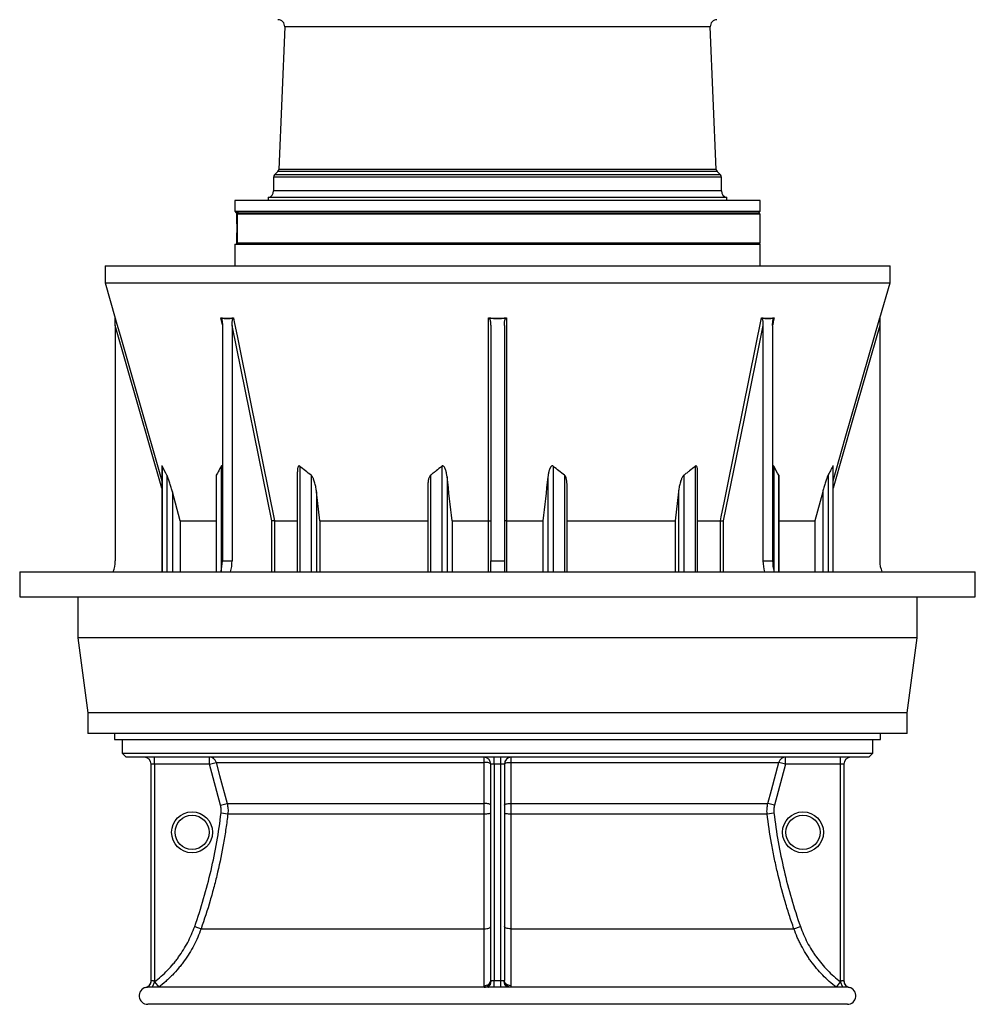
# Model space of a CAD drawing. Header units: millimetres. Extents: x 1245 to 2645, y 237 to 3790.
# Tile 1 of 7: x 1245 to 2645, y 237 to 1680. Entities that reach past the tile are written whole.
import ezdxf

# ---------------------------------------------------------------- set-up
doc = ezdxf.new("R2010")
doc.units = ezdxf.units.MM

msp = doc.modelspace()

# ---------------------------------------------------------------- linework, layer by layer
at = {"color": 7, "linetype": 'Continuous', "lineweight": 25}
for p, q in [((1633.6, 1669.6), (1625, 1460.6)), ((2265.7, 1460.6), (2257.1, 1669.6)), ((1623.5, 1457.3), (1618.8, 1452.6)), ((2271.9, 1452.6), (2267.2, 1457.3)), ((1617.4, 1449.1), (1617.4, 1429)), ((2273.4, 1429), (2273.4, 1449.1)), ((1560.4, 1415.2), (1560.4, 1399.2)), ((2330.4, 1415.2), (1560.4, 1415.2)), ((1609.4, 1419.2), (1609.4, 1415.2)), ((2281.4, 1419.2), (1609.4, 1419.2)), ((2281.4, 1415.2), (2281.4, 1419.2)), ((2330.4, 1399.2), (2330.4, 1415.2)), ((1560.4, 1399.2), (1562.4, 1397.2)), ((1560.4, 1399.2), (2330.4, 1399.2)), ((1566.1, 1397.2), (1562.4, 1397.2)), ((1563.4, 1397.2), (1563.4, 1382.6)), ((1563.4, 1382.9), (1563.4, 1397.2)), ((2330.4, 1395.2), (1564.3, 1395.2)), ((1564.3, 1353.2), (1564.3, 1395.2)), ((1566.1, 1397.2), (2328.4, 1397.2)), ((2328.4, 1397.2), (2330.4, 1399.2)), ((2330.4, 1395.2), (2328.4, 1397.2)), ((2330.4, 1353.2), (2330.4, 1395.2)), ((1563.4, 1382.9), (1563.4, 1365.4)), ((1563.4, 1365.7), (1563.4, 1351.2)), ((1563.4, 1351.2), (1563.4, 1365.4)), ((1560.4, 1351.2), (1560.4, 1319.2)), ((1560.4, 1351.2), (2330.4, 1351.2)), ((1564.3, 1353.2), (2330.4, 1353.2)), ((2328.4, 1351.2), (2330.4, 1353.2)), ((2330.4, 1319.2), (2330.4, 1351.2)), ((1370.4, 1319.2), (1370.4, 1294.5)), ((1370.4, 1319.2), (2520.4, 1319.2)), ((2520.4, 1294.5), (2520.4, 1319.2)), ((1370.4, 1294.5), (1385.2, 1242.6)), ((1370.4, 1294.5), (2520.4, 1294.5)), ((2505.5, 1242.6), (2520.4, 1294.5)), ((1385.4, 1231.9), (1385.4, 886.8)), ((1542.3, 1231.9), (1542.3, 886.8)), ((1556.4, 1231.9), (1556.4, 886.8)), ((1614.6, 945.4), (1556.4, 1231.9)), ((1935.4, 1231.9), (1935.4, 886.8)), ((1955.4, 1231.9), (1955.4, 886.8)), ((2334.3, 1231.9), (2334.3, 886.8)), ((2348.4, 1231.9), (2348.4, 886.8)), ((2505.4, 1231.9), (2505.4, 886.8)), ((1453.8, 1025.8), (1453.8, 871.1)), ((2436.9, 871.1), (2436.9, 1025.8)), ((1652.1, 1017.3), (1652.1, 871.1)), ((2238.6, 871.1), (2238.6, 1017.3)), ((1533, 1009.4), (1533, 871.1)), ((1843.4, 996.2), (1843.4, 871.1)), ((2047.4, 871.1), (2047.4, 996.1)), ((2357.7, 871.1), (2357.7, 1009.3)), ((1480.3, 945.8), (1469, 988)), ((1685, 945.8), (1680.3, 988)), ((2210.4, 988), (2205.7, 945.8)), ((2421.8, 988), (2410.4, 945.8)), ((1480.3, 945.8), (1533, 945.8)), ((1480.3, 945.8), (1480.3, 871.1)), ((1618.7, 945.8), (1652.1, 945.8)), ((1618.7, 945.8), (1618.7, 945.8)), ((1685, 945.8), (1843.4, 945.8)), ((1685, 945.8), (1685, 871.1)), ((1878.8, 945.8), (1932.4, 945.8)), ((1878.8, 945.8), (1878.8, 871.1)), ((1932.4, 945.8), (1932.4, 945.8)), ((1958.3, 945.8), (2011.9, 945.8)), ((1958.3, 945.8), (1958.3, 945.8)), ((2011.9, 945.8), (2011.9, 871.1)), ((2047.4, 945.8), (2205.7, 945.8)), ((2205.7, 945.8), (2205.7, 871.1)), ((2238.6, 945.8), (2272, 945.8)), ((2272, 945.8), (2272, 945.8)), ((2357.7, 945.8), (2410.4, 945.8)), ((2410.4, 945.8), (2410.4, 871.1)), ((1542.3, 886.8), (1556.4, 886.8)), ((1935.4, 886.8), (1955.4, 886.8)), ((1935.4, 871.1), (1935.4, 886.8)), ((1955.4, 886.8), (1955.4, 871.1)), ((2334.3, 886.8), (2348.4, 886.8)), ((1245.4, 871.1), (1245.4, 834.1)), ((1245.4, 871.1), (2645.4, 871.1)), ((2645.4, 834.1), (2645.4, 871.1)), ((1245.4, 834.1), (2645.4, 834.1)), ((1330.4, 834.1), (1330.4, 774.1)), ((2560.4, 774.1), (2560.4, 834.1)), ((1330.4, 774.1), (1345.4, 664.1)), ((2560.4, 774.1), (1330.4, 774.1)), ((2545.4, 664.1), (2560.4, 774.1)), ((1345.4, 664.1), (1345.4, 634.1)), ((2545.4, 664.1), (1345.4, 664.1)), ((2545.4, 634.1), (2545.4, 664.1)), ((2545.4, 634.1), (1345.4, 634.1)), ((1384.2, 634.1), (1384.2, 625.2)), ((1384.2, 625.2), (2506.5, 625.2)), ((1395.4, 625.2), (1395.4, 605.2)), ((2495.4, 605.2), (2495.4, 625.2)), ((2506.5, 625.2), (2506.5, 634.1)), ((1395.4, 605.2), (1401.4, 599.2)), ((1395.4, 605.2), (2495.4, 605.2)), ((2489.4, 599.2), (1401.4, 599.2)), ((1442.9, 589.2), (1442.9, 599.2)), ((1523.4, 589.2), (1523.4, 599.2)), ((1523.4, 589.2), (1533, 591.7)), ((1533, 591.7), (1925.9, 591.7)), ((1940.4, 589.3), (1940.4, 599.2)), ((1950.4, 589.3), (1950.4, 599.2)), ((1964.8, 591.7), (2357.7, 591.7)), ((2367.3, 589.2), (2357.7, 591.7)), ((2367.3, 589.2), (2367.3, 599.2)), ((2447.9, 589.2), (2447.9, 599.2)), ((2489.4, 599.2), (2495.4, 605.2)), ((1442.9, 589.2), (1437.9, 589.2)), ((1437.9, 271.6), (1437.9, 589.2)), ((1523.4, 589.2), (1442.9, 589.2)), ((1442.9, 589.2), (1442.9, 270.1)), ((1539.5, 528.9), (1523.4, 589.2)), ((1940.4, 589.3), (1935.4, 589.3)), ((1935.4, 272.1), (1935.4, 589.3)), ((1950.4, 589.3), (1940.4, 589.3)), ((1940.4, 589.3), (1940.4, 271.9)), ((1955.4, 589.3), (1950.4, 589.3)), ((1950.4, 271.9), (1950.4, 589.3)), ((1955.4, 589.3), (1955.4, 272.1)), ((2367.3, 589.2), (2351.2, 528.9)), ((2447.9, 589.2), (2367.3, 589.2)), ((2452.9, 589.2), (2447.9, 589.2)), ((2447.9, 270.1), (2447.9, 589.2)), ((2452.9, 589.2), (2452.9, 271.6)), ((1539.5, 528.9), (1549.2, 531.5)), ((1549.2, 531.5), (1925.9, 531.5)), ((1964.8, 531.5), (2341.5, 531.5)), ((2351.2, 528.9), (2341.5, 531.5)), ((1540.4, 517.6), (1550.3, 516.4)), ((1550.3, 516.4), (1925.9, 516.4)), ((1964.8, 516.4), (2340.4, 516.4)), ((2340.4, 516.4), (2350.4, 517.6)), ((1501.7, 351.2), (1511.1, 347.8)), ((1511.1, 347.8), (1925.9, 347.8)), ((1964.8, 347.8), (2379.6, 347.8)), ((2379.6, 347.8), (2389.1, 351.2)), ((1931.7, 262.2), (1433.3, 262.2)), ((1442.9, 270.1), (1449, 262.2)), ((1931.6, 262.2), (1932, 262.2)), ((1934.8, 266.1), (1934.9, 266.2)), ((1934.8, 266.1), (1934.9, 266.2)), ((1940.4, 262.1), (1940.4, 271.9)), ((1950.3, 262.1), (1950.4, 271.9)), ((1955.9, 266.1), (1955.8, 266.3)), ((1959.1, 262.2), (1958.7, 262.2)), ((2457.4, 262.2), (1959.1, 262.2)), ((2441.8, 262.2), (2447.8, 270.1)), ((1945.4, 237.2), (1432.9, 237.2)), ((2457.9, 237.2), (1945.4, 237.2))]:
    msp.add_line(p, q, dxfattribs=at)
at = {"color": 1, "linetype": 'Continuous', "lineweight": 25}
for p, q in [((2257.1, 1669.6), (1633.6, 1669.6)), ((2267.2, 1457.3), (1623.5, 1457.3)), ((2265.7, 1460.6), (1625, 1460.6)), ((2273.4, 1449.1), (1617.4, 1449.1)), ((2271.9, 1452.6), (1618.8, 1452.6)), ((2273.4, 1429), (1617.4, 1429)), ((1542.3, 1232.7), (1540.1, 1243.1)), ((1453.8, 993.4), (1385.4, 1231.9)), ((1454.2, 1025.6), (1454.2, 871.1)), ((1540.3, 1025.6), (1540.3, 872.1)), ((1655.8, 1025.6), (1655.8, 871.1)), ((1863.7, 1025.6), (1863.7, 871.1)), ((2027, 1025.6), (2027, 871.1)), ((2234.9, 1025.6), (2234.9, 871.1)), ((2350.4, 1025.6), (2350.4, 872.1)), ((2436.5, 1025.6), (2436.5, 871.1)), ((1461.1, 1012.5), (1461.1, 871.1)), ((1533.4, 1012.5), (1533.4, 871.1)), ((1672.4, 1012.5), (1672.4, 871.1)), ((1847.1, 1012.5), (1847.1, 871.1)), ((1871.5, 1010.1), (1871.5, 871.1)), ((2019.2, 1010.1), (2019.2, 871.1)), ((2043.7, 1012.5), (2043.7, 871.1)), ((2218.3, 1012.5), (2218.3, 871.1)), ((2357.3, 1012.5), (2357.3, 871.1)), ((2429.6, 1012.5), (2429.6, 871.1)), ((1469, 988), (1469, 871.1)), ((1680.3, 988), (1680.3, 871.1)), ((2210.4, 988), (2210.4, 871.1)), ((2421.8, 988), (2421.8, 871.1)), ((1614.6, 871.1), (1614.6, 945.4)), ((1618.7, 945.8), (1618.7, 871.1)), ((1932.4, 871.1), (1932.4, 945.8)), ((1958.3, 945.8), (1958.3, 871.1)), ((2272, 871.1), (2272, 945.8)), ((2276.2, 945.4), (2276.2, 871.1)), ((1442.9, 270.1), (1439.2, 262.2)), ((1442.9, 270.1), (1439.2, 262.2)), ((2451.5, 262.2), (2447.8, 270.1)), ((2451.5, 262.2), (2447.9, 270.1))]:
    msp.add_line(p, q, dxfattribs=at)
at = {"color": 1, "linetype": 'Continuous', "lineweight": 25, "flags": 128}
for points in [[(1385.2, 1243.1), (1386.9, 1237.4), (1393.5, 1214.3), (1420, 1122), (1453.8, 1004.2)], [(2350.6, 1243.1), (2349.4, 1237.4), (2348.5, 1232.8)], [(2436.9, 1004.2), (2454.9, 1066.9), (2505.5, 1243.1)], [(2505.4, 1231.9), (2465.6, 1093.3), (2436.9, 993.4)]]:
    msp.add_lwpolyline(points, dxfattribs=at)
at = {"color": 7, "linetype": 'Continuous', "lineweight": 25, "flags": 128}
for points in [[(1558.4, 1243.1), (1559.6, 1237.4), (1564.3, 1214.3), (1583, 1122), (1618.7, 945.8)], [(1932.4, 945.8), (1932.4, 951.6), (1932.4, 974.6), (1932.4, 1066.9), (1932.4, 1243.1)], [(1958.3, 1243.1), (1958.3, 1237.4), (1958.3, 1214.3), (1958.3, 1122), (1958.3, 945.8)], [(2272, 945.8), (2273.1, 951.6), (2277.8, 974.6), (2296.5, 1066.9), (2332.3, 1243.1)], [(2334.3, 1231.9), (2306.2, 1093.3), (2276.2, 945.4)], [(1533, 591.7), (1538.2, 572.4), (1549.2, 531.5)], [(1935.4, 589.2), (1935.2, 589.7), (1934.6, 590.1), (1933.8, 590.6), (1932.6, 591), (1931.2, 591.3), (1929.6, 591.5), (1927.8, 591.7), (1925.9, 591.7)], [(1925.9, 531.5), (1925.9, 550.6), (1925.9, 591.7)], [(1955.4, 589.2), (1955.5, 589.7), (1956.1, 590.1), (1956.9, 590.6), (1958.1, 591), (1959.5, 591.3), (1961.2, 591.5), (1962.9, 591.7), (1964.8, 591.7)], [(1964.8, 591.7), (1964.8, 572.6), (1964.8, 531.5)], [(2341.5, 531.5), (2346.7, 550.8), (2357.7, 591.7)], [(1935.4, 528.9), (1935.2, 529.4), (1934.6, 529.9), (1933.8, 530.3), (1932.6, 530.7), (1931.2, 531), (1929.6, 531.3), (1927.8, 531.4), (1925.9, 531.5)], [(1955.4, 528.9), (1955.5, 529.4), (1956.1, 529.9), (1956.9, 530.3), (1958.1, 530.7), (1959.5, 531), (1961.1, 531.3), (1962.9, 531.4), (1964.8, 531.5)], [(1925.9, 516.4), (1927.8, 516.5), (1929.6, 516.5), (1931.2, 516.6), (1932.6, 516.8), (1933.8, 517), (1934.6, 517.2), (1935.2, 517.4), (1935.4, 517.6)], [(1955.4, 517.6), (1955.5, 517.4), (1956.1, 517.2), (1956.9, 517), (1958.1, 516.8), (1959.5, 516.6), (1961.1, 516.5), (1962.9, 516.5), (1964.8, 516.4)], [(1925.9, 347.8), (1927.7, 347.9), (1929.5, 348.1), (1931.2, 348.4), (1932.6, 348.8), (1933.8, 349.3), (1934.6, 349.9), (1935.2, 350.5), (1935.4, 351.1)], [(1964.8, 347.8), (1963, 347.9), (1961.2, 348.1), (1959.5, 348.4), (1958.1, 348.8), (1956.9, 349.3), (1956.1, 349.9), (1955.5, 350.5), (1955.4, 351.1)], [(1925.7, 264.3), (1927.6, 264.5), (1929.4, 265), (1931.1, 265.7), (1932.5, 266.7), (1933.7, 267.8), (1934.6, 269.1), (1935.2, 270.6), (1935.4, 272.1)], [(1925.9, 262.2), (1927.7, 262.5), (1929.4, 263), (1930.9, 263.8), (1932.3, 264.8), (1933.5, 265.9), (1934.4, 267.2), (1935.1, 268.6), (1935.4, 270)], [(1964.8, 262.2), (1963, 262.5), (1961.4, 263), (1959.8, 263.8), (1958.4, 264.8), (1957.2, 265.9), (1956.3, 267.2), (1955.6, 268.6), (1955.3, 270)], [(1965, 264.3), (1963.1, 264.5), (1961.3, 265), (1959.6, 265.7), (1958.2, 266.7), (1957, 267.8), (1956.1, 269.1), (1955.5, 270.6), (1955.4, 272.1)]]:
    msp.add_lwpolyline(points, dxfattribs=at)
at = {"color": 7, "linetype": 'Continuous', "lineweight": 25}
for centre, radius in [((1497.9, 489.2), 30), ((1497.9, 489.2), 25), ((2392.9, 489.2), 30), ((2392.9, 489.2), 25)]:
    msp.add_circle(centre, radius, dxfattribs=at)
for centre, radius, start, end in [((1623.6, 1670), 10, 357.6264, 89), ((2267.1, 1670), 10, 91, 182.3736), ((1620, 1460.9), 5, 315, 357.6264), ((2270.7, 1460.9), 5, 182.3736, 225), ((1622.4, 1449.1), 5, 135, 180), ((2268.4, 1449.1), 5, 0, 45), ((1607.4, 1429), 10, 281.537, 0), ((2283.4, 1429), 10, 180, 258.463), ((1382.4, 1241.8), 3, 0.2474, 16.0383), ((2508.4, 1241.8), 3, 163.9706, 179.7526), ((1345.4, 886.8), 40, 336.7501, 0), ((1487.8, 886.7), 54.5, 343.3124, 0.1342), ((1502.3, 886.7), 54.2, 343.2534, 0.1932), ((2388.8, 886.7), 54.5, 179.8658, 196.6876), ((2402.6, 886.7), 54.2, 179.8068, 196.7466), ((2545.4, 886.8), 40, 180, 203.2499), ((1427.9, 589.2), 10, 0, 90), ((1523.4, 589.2), 9.99, 14.9413, 89.9693), ((1925.5, 589.3), 9.9, 0, 90), ((1965.3, 589.3), 9.9, 90, 180), ((2367.4, 589.2), 9.99, 90.0307, 165.0587), ((2462.9, 589.2), 10, 90, 180), ((1432.9, 249.7), 12.5, 102.7044, 270), ((1427.9, 271.6), 10, 283.0544, 0.0008), ((1427.9, 271.6), 10, 325.5419, 360), ((2462.9, 271.6), 10, 179.9992, 256.9948), ((2462.9, 271.6), 10, 180, 214.5761), ((2457.9, 249.7), 12.5, 270, 77.3144)]:
    msp.add_arc(centre, radius, start, end, dxfattribs=at)
at = {"color": 1, "linetype": 'Continuous', "lineweight": 25}
for centre, radius, start, end in [((1427.9, 271.6), 10, 283.0419, 325.5419), ((1927.4, 269.3), 8.07, 337.7784, 4.9271), ((1963.3, 269.3), 8.07, 175.0734, 202.1084), ((2462.9, 271.6), 10, 214.5761, 256.9581)]:
    msp.add_arc(centre, radius, start, end, dxfattribs=at)
at = {"color": 7, "linetype": 'Continuous', "lineweight": 25}
msp.add_ellipse((1562.9, 1374.2), major_axis=(0, 9.5), ratio=0.105104, start_param=3.608992, end_param=5.815786, dxfattribs=at)
for points, knots in [([(1566.1, 1397.2), (1565.8, 1396.9), (1565.6, 1396.6), (1565, 1395.9), (1564.7, 1395.5), (1564.3, 1395.2)], [0, 0, 0, 0, 0.5, 0.5, 1, 1, 1, 1]), ([(1564.3, 1353.2), (1564.7, 1352.8), (1565, 1352.4), (1565.6, 1351.8), (1565.8, 1351.4), (1566.1, 1351.2)], [0, 0, 0, 0, 0.5, 0.5, 1, 1, 1, 1]), ([(1385.4, 1231.9), (1385.4, 1232.8), (1385.4, 1233.6), (1385.4, 1235.4), (1385.4, 1236.3), (1385.4, 1237.7), (1385.4, 1238.1), (1385.4, 1239), (1385.4, 1239.4), (1385.4, 1240.3), (1385.4, 1240.7), (1385.4, 1241.3), (1385.4, 1241.5), (1385.4, 1241.9), (1385.4, 1242.1), (1385.4, 1242.2)], [0, 0, 0, 0, 0.25, 0.25, 0.5, 0.5, 0.625, 0.625, 0.75, 0.75, 0.875, 0.875, 0.9375, 0.9375, 1, 1, 1, 1]), ([(1540.1, 1243.1), (1543.2, 1242.8), (1546.2, 1242.6), (1552.3, 1242.6), (1555.4, 1242.8), (1558.4, 1243.1)], [0, 0, 0, 0, 0.5, 0.5, 1, 1, 1, 1]), ([(1540.8, 1242.2), (1540.9, 1242.1), (1541, 1241.9), (1541.2, 1241.5), (1541.2, 1241.3), (1541.4, 1240.7), (1541.5, 1240.3), (1541.8, 1239), (1541.9, 1238.1), (1542.1, 1236.3), (1542.2, 1235.4), (1542.3, 1233.6), (1542.3, 1232.8), (1542.3, 1231.9)], [0, 0, 0, 0, 0.0625, 0.0625, 0.125, 0.125, 0.25, 0.25, 0.5, 0.5, 0.75, 0.75, 1, 1, 1, 1]), ([(1556.4, 1231.9), (1556.4, 1232.8), (1556.5, 1233.6), (1556.6, 1235.4), (1556.6, 1236.3), (1556.8, 1237.7), (1556.8, 1238.1), (1557, 1239), (1557, 1239.4), (1557.2, 1240.3), (1557.3, 1240.7), (1557.5, 1241.3), (1557.6, 1241.5), (1557.7, 1241.9), (1557.8, 1242.1), (1557.9, 1242.2)], [0, 0, 0, 0, 0.25, 0.25, 0.5, 0.5, 0.625, 0.625, 0.75, 0.75, 0.875, 0.875, 0.9375, 0.9375, 1, 1, 1, 1]), ([(1932.4, 1243.1), (1936.7, 1242.8), (1941, 1242.6), (1949.7, 1242.6), (1954, 1242.8), (1958.3, 1243.1)], [0, 0, 0, 0, 0.5, 0.5, 1, 1, 1, 1]), ([(1933.2, 1242.2), (1933.4, 1242.1), (1933.5, 1241.9), (1933.8, 1241.5), (1933.9, 1241.3), (1934.1, 1240.7), (1934.3, 1240.3), (1934.7, 1239), (1934.8, 1238.1), (1935.1, 1236.3), (1935.2, 1235.4), (1935.3, 1233.6), (1935.4, 1232.8), (1935.4, 1231.9)], [0, 0, 0, 0, 0.0625, 0.0625, 0.125, 0.125, 0.25, 0.25, 0.5, 0.5, 0.75, 0.75, 1, 1, 1, 1]), ([(1955.4, 1231.9), (1955.4, 1232.8), (1955.4, 1233.6), (1955.5, 1235.4), (1955.6, 1236.3), (1955.8, 1237.7), (1955.9, 1238.1), (1956.1, 1239), (1956.2, 1239.4), (1956.4, 1240.3), (1956.6, 1240.7), (1956.9, 1241.3), (1957, 1241.5), (1957.2, 1241.9), (1957.3, 1242.1), (1957.5, 1242.2)], [0, 0, 0, 0, 0.25, 0.25, 0.5, 0.5, 0.625, 0.625, 0.75, 0.75, 0.875, 0.875, 0.9375, 0.9375, 1, 1, 1, 1]), ([(2332.3, 1243.1), (2335.3, 1242.8), (2338.4, 1242.6), (2344.5, 1242.6), (2347.5, 1242.8), (2350.6, 1243.1)], [0, 0, 0, 0, 0.5, 0.5, 1, 1, 1, 1]), ([(2332.8, 1242.2), (2332.9, 1242.1), (2333, 1241.9), (2333.1, 1241.5), (2333.2, 1241.3), (2333.4, 1240.7), (2333.5, 1240.3), (2333.8, 1239), (2333.9, 1238.1), (2334.1, 1236.3), (2334.2, 1235.4), (2334.2, 1233.6), (2334.3, 1232.8), (2334.3, 1231.9)], [0, 0, 0, 0, 0.0625, 0.0625, 0.125, 0.125, 0.25, 0.25, 0.5, 0.5, 0.75, 0.75, 1, 1, 1, 1]), ([(2348.4, 1231.9), (2348.4, 1232.8), (2348.4, 1233.6), (2348.5, 1235.4), (2348.6, 1236.3), (2348.7, 1237.7), (2348.8, 1238.1), (2348.9, 1239), (2349, 1239.4), (2349.2, 1240.3), (2349.3, 1240.7), (2349.5, 1241.3), (2349.5, 1241.5), (2349.7, 1241.9), (2349.8, 1242.1), (2349.9, 1242.2)], [0, 0, 0, 0, 0.25, 0.25, 0.5, 0.5, 0.625, 0.625, 0.75, 0.75, 0.875, 0.875, 0.9375, 0.9375, 1, 1, 1, 1]), ([(2505.4, 1242.2), (2505.4, 1242.1), (2505.4, 1241.9), (2505.4, 1241.5), (2505.4, 1241.3), (2505.4, 1240.7), (2505.4, 1240.3), (2505.4, 1239), (2505.4, 1238.1), (2505.4, 1236.3), (2505.4, 1235.4), (2505.4, 1233.6), (2505.4, 1232.8), (2505.4, 1231.9)], [0, 0, 0, 0, 0.0625, 0.0625, 0.125, 0.125, 0.25, 0.25, 0.5, 0.5, 0.75, 0.75, 1, 1, 1, 1]), ([(1454.2, 1025.6), (1454.2, 1025.7), (1454, 1026), (1453.9, 1026.1), (1453.8, 1026.1), (1453.8, 1025.9), (1453.8, 1025.8)], [0, 0, 0, 0, 0.283701, 0.570502, 0.815744, 1, 1, 1, 1]), ([(1540.3, 1025.6), (1539.2, 1023.3), (1538.1, 1021), (1536.4, 1017.8), (1535.8, 1016.7), (1534.6, 1014.5), (1534, 1013.5), (1533.4, 1012.5)], [0, 0, 0, 0, 0.5, 0.5, 0.75, 0.75, 1, 1, 1, 1]), ([(1542.3, 1025.1), (1542.3, 1025.1), (1542.1, 1025.4), (1541.8, 1025.7), (1541.3, 1026.1), (1540.9, 1026.1), (1540.6, 1026), (1540.4, 1025.7), (1540.3, 1025.6)], [0, 0, 0, 0, 0.038684, 0.252463, 0.468093, 0.624162, 0.78017, 1, 1, 1, 1]), ([(1655.8, 1025.6), (1655.6, 1025.7), (1655.3, 1026), (1654.7, 1026.2), (1654.1, 1026), (1653.6, 1025.6), (1653, 1024.7), (1652.6, 1023.2), (1652.2, 1020.8), (1652.2, 1018.8), (1652.2, 1017.3)], [0, 0, 0, 0, 0.058193, 0.117023, 0.167328, 0.228678, 0.333738, 0.486443, 0.639868, 1, 1, 1, 1]), ([(1863.7, 1025.6), (1861, 1023.3), (1858.3, 1021), (1854.1, 1017.8), (1852.7, 1016.7), (1849.9, 1014.5), (1848.5, 1013.5), (1847.1, 1012.5)], [0, 0, 0, 0, 0.5, 0.5, 0.75, 0.75, 1, 1, 1, 1]), ([(1871.5, 1010.1), (1871.4, 1011.7), (1871.1, 1013.3), (1870.7, 1015.6), (1870.5, 1016.4), (1870.1, 1018), (1869.9, 1018.8), (1869.4, 1020.3), (1869.1, 1021.1), (1868.7, 1022.2), (1868.5, 1022.6), (1868.1, 1023.3), (1867.9, 1023.7), (1867.5, 1024.4), (1867.2, 1024.7), (1866.8, 1025.2), (1866.7, 1025.3), (1866.3, 1025.6), (1866.2, 1025.7), (1865.8, 1025.9), (1865.6, 1026), (1865.3, 1026.1), (1865.2, 1026.1), (1865, 1026.1), (1864.9, 1026.1), (1864.6, 1026.1), (1864.4, 1026), (1864, 1025.8), (1863.8, 1025.7), (1863.7, 1025.6)], [0, 0, 0, 0, 0.25, 0.25, 0.375, 0.375, 0.5, 0.5, 0.625, 0.625, 0.6875, 0.6875, 0.75, 0.75, 0.8125, 0.8125, 0.84375, 0.84375, 0.875, 0.875, 0.90625, 0.90625, 0.921875, 0.921875, 0.9375, 0.9375, 0.96875, 0.96875, 1, 1, 1, 1]), ([(2027, 1025.6), (2026.9, 1025.7), (2026.7, 1025.8), (2026.3, 1026), (2026.1, 1026.1), (2025.8, 1026.1), (2025.7, 1026.1), (2025.5, 1026.1), (2025.4, 1026.1), (2025.2, 1026), (2025.1, 1026), (2024.9, 1025.9), (2024.8, 1025.9), (2024.5, 1025.7), (2024.4, 1025.6), (2024, 1025.3), (2023.9, 1025.2), (2023.6, 1024.9), (2023.5, 1024.7), (2023.2, 1024.4), (2023.1, 1024.2), (2022.8, 1023.7), (2022.6, 1023.3), (2022.2, 1022.6), (2022.1, 1022.2), (2021.7, 1021.5), (2021.6, 1021.1), (2021.3, 1020.3), (2021.2, 1019.9), (2020.8, 1018.8), (2020.6, 1018), (2020.2, 1016.4), (2020.1, 1015.6), (2019.6, 1013.3), (2019.4, 1011.7), (2019.2, 1010.1)], [0, 0, 0, 0, 0.03125, 0.03125, 0.0625, 0.0625, 0.078125, 0.078125, 0.09375, 0.09375, 0.109375, 0.109375, 0.125, 0.125, 0.15625, 0.15625, 0.1875, 0.1875, 0.21875, 0.21875, 0.25, 0.25, 0.3125, 0.3125, 0.375, 0.375, 0.4375, 0.4375, 0.5, 0.5, 0.625, 0.625, 0.75, 0.75, 1, 1, 1, 1]), ([(2234.9, 1025.6), (2232.2, 1023.3), (2229.5, 1021), (2225.3, 1017.8), (2223.9, 1016.7), (2221.1, 1014.5), (2219.7, 1013.5), (2218.3, 1012.5)], [0, 0, 0, 0, 0.5, 0.5, 0.75, 0.75, 1, 1, 1, 1]), ([(2238.5, 1017.3), (2238.5, 1018.8), (2238.5, 1020.8), (2238.1, 1023.5), (2237.6, 1024.9), (2237, 1025.7), (2236.5, 1026.1), (2236, 1026.1), (2235.5, 1026), (2235.1, 1025.7), (2234.9, 1025.6)], [0, 0, 0, 0, 0.360769, 0.530938, 0.713272, 0.777034, 0.84135, 0.8879, 0.934432, 1, 1, 1, 1]), ([(2350.4, 1025.6), (2350.3, 1025.7), (2350.1, 1026), (2349.8, 1026.2), (2349.3, 1026), (2348.9, 1025.7), (2348.6, 1025.3), (2348.4, 1025.1)], [0, 0, 0, 0, 0.194908, 0.391947, 0.560433, 0.765916, 1, 1, 1, 1]), ([(2436.5, 1025.6), (2435.4, 1023.3), (2434.2, 1021), (2432.5, 1017.8), (2431.9, 1016.7), (2430.8, 1014.5), (2430.2, 1013.5), (2429.6, 1012.5)], [0, 0, 0, 0, 0.5, 0.5, 0.75, 0.75, 1, 1, 1, 1]), ([(2436.9, 1025.8), (2436.9, 1025.9), (2436.9, 1026.1), (2436.9, 1026.1), (2436.7, 1026), (2436.6, 1025.7), (2436.5, 1025.6)], [0, 0, 0, 0, 0.226617, 0.453539, 0.680371, 1, 1, 1, 1]), ([(1469, 988), (1468.4, 990.1), (1467.8, 992.2), (1466.9, 995.4), (1466.6, 996.5), (1465.9, 998.6), (1465.6, 999.6), (1465, 1001.7), (1464.6, 1002.8), (1464, 1004.9), (1463.6, 1005.9), (1463.1, 1007.4), (1462.9, 1007.9), (1462.6, 1008.9), (1462.4, 1009.4), (1462.1, 1010.1), (1462, 1010.4), (1461.9, 1010.8), (1461.8, 1011.1), (1461.6, 1011.5), (1461.5, 1011.7), (1461.3, 1012.1), (1461.2, 1012.3), (1461.1, 1012.5)], [0, 0, 0, 0, 0.25, 0.25, 0.375, 0.375, 0.5, 0.5, 0.625, 0.625, 0.75, 0.75, 0.8125, 0.8125, 0.875, 0.875, 0.90625, 0.90625, 0.9375, 0.9375, 0.96875, 0.96875, 1, 1, 1, 1]), ([(1533.4, 1012.5), (1533.3, 1012.1), (1533, 1011.2), (1533, 1010), (1533, 1009.4)], [0, 0, 0, 0, 0.438835, 1, 1, 1, 1]), ([(1680.3, 988), (1680.1, 990.1), (1679.7, 992.2), (1679.1, 995.4), (1678.9, 996.5), (1678.5, 998.6), (1678.2, 999.6), (1677.6, 1001.7), (1677.3, 1002.8), (1676.7, 1004.9), (1676.3, 1005.9), (1675.7, 1007.4), (1675.5, 1007.9), (1675, 1008.9), (1674.7, 1009.4), (1674.3, 1010.1), (1674.2, 1010.4), (1673.9, 1010.8), (1673.7, 1011.1), (1673.4, 1011.5), (1673.2, 1011.7), (1672.9, 1012.1), (1672.7, 1012.3), (1672.4, 1012.5)], [0, 0, 0, 0, 0.25, 0.25, 0.375, 0.375, 0.5, 0.5, 0.625, 0.625, 0.75, 0.75, 0.8125, 0.8125, 0.875, 0.875, 0.90625, 0.90625, 0.9375, 0.9375, 0.96875, 0.96875, 1, 1, 1, 1]), ([(1847.1, 1012.5), (1846.7, 1012.1), (1845.8, 1011.2), (1845.1, 1009.3), (1844.2, 1006.4), (1843.5, 1002.3), (1843.3, 998.6), (1843.4, 996.5), (1843.4, 996.2)], [0, 0, 0, 0, 0.095185, 0.220237, 0.345876, 0.642549, 0.940551, 1, 1, 1, 1]), ([(2047.3, 996.1), (2047.3, 997.3), (2047.3, 1000), (2046.9, 1004.2), (2046.1, 1008.1), (2045.1, 1010.8), (2044.2, 1012), (2043.7, 1012.4), (2043.7, 1012.5)], [0, 0, 0, 0, 0.19982, 0.4704772, 0.7403479, 0.8881824, 0.981545, 1, 1, 1, 1]), ([(2218.3, 1012.5), (2218, 1012.3), (2217.8, 1012.1), (2217.5, 1011.7), (2217.3, 1011.5), (2216.8, 1010.8), (2216.5, 1010.4), (2216, 1009.4), (2215.7, 1008.9), (2215.3, 1007.9), (2215, 1007.4), (2214.4, 1005.9), (2214, 1004.8), (2213.4, 1002.8), (2213.1, 1001.7), (2212.2, 998.6), (2211.8, 996.5), (2211.2, 993.3), (2211, 992.2), (2210.7, 990.1), (2210.5, 989.1), (2210.4, 988)], [0, 0, 0, 0, 0.03125, 0.03125, 0.0625, 0.0625, 0.125, 0.125, 0.1875, 0.1875, 0.25, 0.25, 0.375, 0.375, 0.5, 0.5, 0.75, 0.75, 0.875, 0.875, 1, 1, 1, 1]), ([(2357.7, 1009.3), (2357.7, 1009.9), (2357.7, 1011), (2357.5, 1012), (2357.3, 1012.4), (2357.3, 1012.5)], [0, 0, 0, 0, 0.494009, 0.916488, 1, 1, 1, 1]), ([(2429.6, 1012.5), (2429.5, 1012.3), (2429.4, 1012.1), (2429.2, 1011.7), (2429.1, 1011.5), (2428.9, 1010.8), (2428.7, 1010.4), (2428.3, 1009.4), (2428.1, 1008.9), (2427.8, 1007.9), (2427.6, 1007.4), (2427.1, 1005.9), (2426.7, 1004.8), (2426.1, 1002.8), (2425.7, 1001.7), (2424.8, 998.6), (2424.1, 996.5), (2423.2, 993.3), (2422.9, 992.2), (2422.3, 990.1), (2422, 989.1), (2421.8, 988)], [0, 0, 0, 0, 0.03125, 0.03125, 0.0625, 0.0625, 0.125, 0.125, 0.1875, 0.1875, 0.25, 0.25, 0.375, 0.375, 0.5, 0.5, 0.75, 0.75, 0.875, 0.875, 1, 1, 1, 1]), ([(1618.7, 945.8), (1618.6, 945.8), (1618.4, 945.8), (1618.1, 945.8), (1617.9, 945.8), (1617.6, 945.7), (1617.4, 945.7), (1617, 945.7), (1616.8, 945.7), (1616.4, 945.6), (1616.2, 945.6), (1615.9, 945.6), (1615.7, 945.5), (1615.3, 945.5), (1615.2, 945.5), (1614.9, 945.4), (1614.8, 945.4), (1614.7, 945.4), (1614.6, 945.4), (1614.6, 945.4)], [0, 0, 0, 0, 0.125, 0.125, 0.25, 0.25, 0.375, 0.375, 0.5, 0.5, 0.625, 0.625, 0.75, 0.75, 0.875, 0.875, 0.9375, 0.9375, 1, 1, 1, 1]), ([(1932.4, 945.8), (1932.6, 945.8), (1932.8, 945.8), (1933.2, 945.8), (1933.4, 945.8), (1933.7, 945.7), (1933.9, 945.7), (1934.2, 945.7), (1934.4, 945.7), (1934.6, 945.6), (1934.8, 945.6), (1935, 945.6), (1935.1, 945.5), (1935.2, 945.5), (1935.3, 945.5), (1935.3, 945.4), (1935.3, 945.4), (1935.4, 945.4), (1935.4, 945.4), (1935.4, 945.4)], [0, 0, 0, 0, 0.125, 0.125, 0.25, 0.25, 0.375, 0.375, 0.5, 0.5, 0.625, 0.625, 0.75, 0.75, 0.875, 0.875, 0.9375, 0.9375, 1, 1, 1, 1]), ([(1958.3, 945.8), (1958.1, 945.8), (1957.9, 945.8), (1957.5, 945.8), (1957.3, 945.8), (1957, 945.7), (1956.8, 945.7), (1956.5, 945.7), (1956.3, 945.7), (1956.1, 945.6), (1955.9, 945.6), (1955.7, 945.6), (1955.6, 945.5), (1955.5, 945.5), (1955.4, 945.5), (1955.4, 945.4), (1955.4, 945.4), (1955.4, 945.4), (1955.4, 945.4), (1955.4, 945.4)], [0, 0, 0, 0, 0.125, 0.125, 0.25, 0.25, 0.375, 0.375, 0.5, 0.5, 0.625, 0.625, 0.75, 0.75, 0.875, 0.875, 0.9375, 0.9375, 1, 1, 1, 1]), ([(2272, 945.8), (2272.1, 945.8), (2272.3, 945.8), (2272.6, 945.8), (2272.8, 945.8), (2273.1, 945.7), (2273.3, 945.7), (2273.7, 945.7), (2273.9, 945.7), (2274.3, 945.6), (2274.5, 945.6), (2274.8, 945.6), (2275, 945.5), (2275.4, 945.5), (2275.6, 945.5), (2275.8, 945.4), (2275.9, 945.4), (2276, 945.4), (2276.1, 945.4), (2276.2, 945.4)], [0, 0, 0, 0, 0.125, 0.125, 0.25, 0.25, 0.375, 0.375, 0.5, 0.5, 0.625, 0.625, 0.75, 0.75, 0.875, 0.875, 0.9375, 0.9375, 1, 1, 1, 1]), ([(1925.9, 591.7), (1925.9, 592.8), (1925.9, 593.8), (1925.8, 595.2), (1925.8, 595.6), (1925.8, 596.4), (1925.8, 596.8), (1925.7, 597.3), (1925.7, 597.4), (1925.7, 597.7), (1925.7, 597.9), (1925.7, 598.2), (1925.6, 598.5), (1925.6, 598.7), (1925.6, 598.8), (1925.6, 598.9), (1925.5, 599), (1925.5, 599.1), (1925.5, 599.2), (1925.5, 599.2)], [0, 0, 0, 0, 0.25, 0.25, 0.375, 0.375, 0.5, 0.5, 0.5625, 0.5625, 0.625, 0.625, 0.75, 0.75, 0.8125, 0.8125, 0.875, 0.875, 1, 1, 1, 1]), ([(1965.3, 599.2), (1965.2, 599.2), (1965.2, 599), (1965.1, 598.5), (1965.1, 598.2), (1965, 597.7), (1965, 597.4), (1965, 596.9), (1965, 596.8), (1964.9, 596.4), (1964.9, 596.2), (1964.9, 595.6), (1964.9, 595.2), (1964.9, 594.5), (1964.9, 594.3), (1964.8, 593.8), (1964.8, 593.5), (1964.8, 592.8), (1964.8, 592.3), (1964.8, 591.7)], [0, 0, 0, 0, 0.25, 0.25, 0.375, 0.375, 0.5, 0.5, 0.5625, 0.5625, 0.625, 0.625, 0.75, 0.75, 0.8125, 0.8125, 0.875, 0.875, 1, 1, 1, 1]), ([(1540.4, 517.6), (1540.6, 519.5), (1540.6, 521.4), (1540.4, 525.2), (1540, 527), (1539.5, 528.9)], [0, 0, 0, 0, 0.5, 0.5, 1, 1, 1, 1]), ([(1549.2, 531.5), (1549.8, 529), (1550.3, 526.5), (1550.5, 522.8), (1550.6, 521.5), (1550.5, 519), (1550.4, 517.7), (1550.3, 516.4)], [0, 0, 0, 0, 0.5, 0.5, 0.75, 0.75, 1, 1, 1, 1]), ([(1925.9, 516.4), (1925.9, 519), (1925.9, 521.5), (1925.9, 525.3), (1925.9, 526.5), (1925.9, 529), (1925.9, 530.3), (1925.9, 531.5)], [0, 0, 0, 0, 0.5, 0.5, 0.75, 0.75, 1, 1, 1, 1]), ([(1964.8, 531.5), (1964.8, 529), (1964.8, 526.5), (1964.8, 522.8), (1964.8, 521.5), (1964.8, 519), (1964.8, 517.7), (1964.8, 516.4)], [0, 0, 0, 0, 0.5, 0.5, 0.75, 0.75, 1, 1, 1, 1]), ([(2340.4, 516.4), (2340.1, 519), (2340.1, 521.5), (2340.4, 525.3), (2340.5, 526.5), (2340.9, 529), (2341.2, 530.3), (2341.5, 531.5)], [0, 0, 0, 0, 0.5, 0.5, 0.75, 0.75, 1, 1, 1, 1]), ([(2351.2, 528.9), (2350.7, 527), (2350.4, 525.2), (2350.1, 521.4), (2350.1, 519.5), (2350.4, 517.6)], [0, 0, 0, 0, 0.5, 0.5, 1, 1, 1, 1]), ([(1501.7, 351.2), (1511.2, 378.2), (1519.2, 405.6), (1532.1, 461.1), (1537, 489.1), (1540.4, 517.6)], [0, 0, 0, 0, 0.5, 0.5, 1, 1, 1, 1]), ([(1550.3, 516.4), (1549.4, 509.2), (1548.5, 502.1), (1546.4, 487.8), (1545.2, 480.6), (1541.5, 459.3), (1538.6, 445.1), (1533.7, 424), (1532, 417), (1528.3, 403), (1526.4, 396), (1520.3, 375.2), (1515.9, 361.5), (1511.1, 347.8)], [0, 0, 0, 0, 0.125, 0.125, 0.25, 0.25, 0.5, 0.5, 0.625, 0.625, 0.75, 0.75, 1, 1, 1, 1]), ([(1925.9, 347.8), (1925.9, 354.7), (1925.9, 361.5), (1925.9, 375.3), (1925.9, 382.2), (1925.9, 403), (1925.9, 417), (1925.9, 438.1), (1925.9, 445.2), (1925.9, 459.3), (1925.9, 466.4), (1925.9, 487.8), (1925.9, 502.1), (1925.9, 516.4)], [0, 0, 0, 0, 0.125, 0.125, 0.25, 0.25, 0.5, 0.5, 0.625, 0.625, 0.75, 0.75, 1, 1, 1, 1]), ([(1964.8, 516.4), (1964.8, 509.2), (1964.8, 502.1), (1964.8, 487.8), (1964.8, 480.6), (1964.8, 459.3), (1964.8, 445.1), (1964.8, 424), (1964.8, 417), (1964.8, 403), (1964.8, 396), (1964.8, 375.2), (1964.8, 361.5), (1964.8, 347.8)], [0, 0, 0, 0, 0.125, 0.125, 0.25, 0.25, 0.5, 0.5, 0.625, 0.625, 0.75, 0.75, 1, 1, 1, 1]), ([(2379.6, 347.8), (2377.2, 354.7), (2374.9, 361.5), (2370.5, 375.3), (2368.4, 382.2), (2362.3, 403), (2358.7, 417), (2353.7, 438.1), (2352.2, 445.2), (2349.3, 459.3), (2348, 466.4), (2344.2, 487.8), (2342.1, 502.1), (2340.4, 516.4)], [0, 0, 0, 0, 0.125, 0.125, 0.25, 0.25, 0.5, 0.5, 0.625, 0.625, 0.75, 0.75, 1, 1, 1, 1]), ([(2350.4, 517.6), (2353.7, 489.1), (2358.7, 461.1), (2371.6, 405.6), (2379.5, 378.2), (2389.1, 351.2)], [0, 0, 0, 0, 0.5, 0.5, 1, 1, 1, 1]), ([(1442.9, 270.1), (1449.6, 275.3), (1456, 280.9), (1464.8, 290), (1467.7, 293.2), (1471.8, 298.1), (1473.1, 299.7), (1475.7, 303.1), (1477, 304.8), (1483.2, 313.3), (1487.6, 320.5), (1495.4, 335.4), (1498.8, 343.1), (1501.7, 351.2)], [0, 0, 0, 0, 0.25, 0.25, 0.375, 0.375, 0.4375, 0.4375, 0.5, 0.5, 0.75, 0.75, 1, 1, 1, 1]), ([(1511.1, 347.8), (1508.1, 339.4), (1504.5, 331.2), (1496.3, 315.5), (1491.6, 307.9), (1485.1, 298.9), (1483.7, 297.1), (1481, 293.5), (1479.5, 291.8), (1475.2, 286.6), (1472.2, 283.3), (1467.5, 278.5), (1465.9, 276.9), (1462.7, 273.8), (1461, 272.2), (1456, 267.8), (1452.5, 264.9), (1449, 262.2)], [0, 0, 0, 0, 0.25, 0.25, 0.5, 0.5, 0.5625, 0.5625, 0.625, 0.625, 0.75, 0.75, 0.8125, 0.8125, 0.875, 0.875, 1, 1, 1, 1]), ([(1925.7, 264.3), (1925.7, 269.7), (1925.7, 275.6), (1925.8, 288.1), (1925.8, 294.7), (1925.8, 303.5), (1925.8, 305.3), (1925.8, 308.9), (1925.8, 310.8), (1925.8, 316.3), (1925.8, 320.1), (1925.8, 325.9), (1925.8, 327.8), (1925.9, 331.7), (1925.9, 333.7), (1925.9, 339.7), (1925.9, 343.7), (1925.9, 347.8)], [0, 0, 0, 0, 0.25, 0.25, 0.5, 0.5, 0.5625, 0.5625, 0.625, 0.625, 0.75, 0.75, 0.8125, 0.8125, 0.875, 0.875, 1, 1, 1, 1]), ([(1964.8, 347.8), (1964.8, 339.6), (1964.9, 331.7), (1964.9, 316.5), (1964.9, 309.1), (1964.9, 300.3), (1964.9, 298.6), (1964.9, 295.2), (1964.9, 293.4), (1964.9, 288.4), (1965, 285.1), (1965, 280.4), (1965, 278.8), (1965, 275.8), (1965, 274.3), (1965, 269.9), (1965, 267), (1965, 264.3)], [0, 0, 0, 0, 0.25, 0.25, 0.5, 0.5, 0.5625, 0.5625, 0.625, 0.625, 0.75, 0.75, 0.8125, 0.8125, 0.875, 0.875, 1, 1, 1, 1]), ([(2441.8, 262.2), (2434.6, 267.6), (2428, 273.6), (2415.6, 286.3), (2409.9, 293.1), (2403.3, 302.1), (2402, 303.9), (2399.5, 307.7), (2398.3, 309.6), (2394.7, 315.3), (2392.5, 319.2), (2389.4, 325.1), (2388.4, 327.2), (2386.4, 331.2), (2385.5, 333.2), (2382.8, 339.4), (2381.1, 343.6), (2379.6, 347.8)], [0, 0, 0, 0, 0.25, 0.25, 0.5, 0.5, 0.5625, 0.5625, 0.625, 0.625, 0.75, 0.75, 0.8125, 0.8125, 0.875, 0.875, 1, 1, 1, 1]), ([(2389.1, 351.2), (2391.9, 343.1), (2395.3, 335.3), (2401.2, 324.1), (2403.3, 320.4), (2406.7, 315), (2407.8, 313.2), (2410.2, 309.7), (2411.4, 307.9), (2417.6, 299.4), (2423.1, 293), (2434.8, 280.9), (2441.1, 275.3), (2447.8, 270.1)], [0, 0, 0, 0, 0.25, 0.25, 0.375, 0.375, 0.4375, 0.4375, 0.5, 0.5, 0.75, 0.75, 1, 1, 1, 1]), ([(1433.4, 262.1), (1433, 262.1), (1431.8, 262.1), (1430.8, 261.9), (1430.6, 261.9), (1430.5, 261.9)], [0, 0, 0, 0, 0.252985, 0.736598, 1, 1, 1, 1]), ([(1437.9, 271.6), (1437.9, 271.6), (1437.9, 271.6), (1437.9, 271.6), (1437.9, 271.6), (1438, 271.7), (1438.1, 271.7), (1438.2, 271.8), (1438.2, 271.8), (1438.5, 271.9), (1438.6, 272), (1439, 272.1), (1439.1, 272.1), (1439.3, 272.1), (1439.4, 272.2), (1439.7, 272.2), (1439.9, 272.2), (1440.2, 272.1), (1440.3, 272.1), (1440.8, 271.9), (1441.1, 271.8), (1441.5, 271.5), (1441.7, 271.4), (1441.9, 271.2), (1442.1, 271), (1442.4, 270.7), (1442.6, 270.4), (1442.9, 270.1)], [0, 0, 0, 0, 0.0625, 0.0625, 0.125, 0.125, 0.1875, 0.1875, 0.25, 0.25, 0.375, 0.375, 0.4375, 0.4375, 0.5, 0.5, 0.5625, 0.5625, 0.625, 0.625, 0.75, 0.75, 0.8125, 0.8125, 0.875, 0.875, 1, 1, 1, 1]), ([(1934.8, 266.1), (1934.7, 266), (1934.5, 265.4), (1933.9, 264.5), (1932.9, 263.4), (1931.9, 262.7), (1931.1, 262.3), (1930.7, 262.2), (1930.6, 262.2)], [0, 0, 0, 0, 0.061322, 0.294613, 0.516881, 0.715625, 0.891112, 1, 1, 1, 1]), ([(1935.4, 270), (1935.5, 270.3), (1935.5, 270.5), (1935.7, 271), (1935.7, 271.2), (1936, 271.5), (1936.1, 271.7), (1936.5, 271.9), (1936.7, 272), (1937.1, 272.1), (1937.4, 272.1), (1937.9, 272.1), (1938.2, 272), (1938.8, 272), (1939.1, 272), (1939.7, 271.9), (1940, 271.9), (1940.4, 271.9)], [0, 0, 0, 0, 0.125, 0.125, 0.25, 0.25, 0.375, 0.375, 0.5, 0.5, 0.625, 0.625, 0.75, 0.75, 0.875, 0.875, 1, 1, 1, 1]), ([(1935.4, 270), (1935.4, 270), (1935.4, 270), (1935.4, 270), (1935.4, 270), (1935.4, 270), (1935.4, 270), (1935.4, 270), (1935.4, 270), (1935.4, 270), (1935.4, 270), (1935.4, 270), (1935.4, 270), (1935.4, 270), (1935.4, 270), (1935.4, 270), (1935.4, 270), (1935.4, 270), (1935.4, 270), (1935.4, 270), (1935.4, 270), (1935.4, 270)], [0, 0, 0, 0, 0.0000135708, 0.0000135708, 0.0000135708, 0.00002085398, 0.00002085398, 0.00002085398, 0.00002627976, 0.00002627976, 0.00002627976, 0.0000304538, 0.0000304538, 0.0000304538, 0.00003464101, 0.00003464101, 0.00003464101, 0.00003985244, 0.00003985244, 0.00003985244, 0.00004859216, 0.00004859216, 0.00004859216, 0.00004859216]), ([(1950.4, 271.9), (1950.7, 271.9), (1951, 271.9), (1951.6, 272), (1951.9, 272), (1952.5, 272), (1952.8, 272.1), (1953.3, 272.1), (1953.6, 272.1), (1954, 272), (1954.2, 271.9), (1954.6, 271.7), (1954.7, 271.5), (1955, 271.2), (1955.1, 271), (1955.2, 270.5), (1955.2, 270.3), (1955.3, 270)], [0, 0, 0, 0, 0.125, 0.125, 0.25, 0.25, 0.375, 0.375, 0.5, 0.5, 0.625, 0.625, 0.75, 0.75, 0.875, 0.875, 1, 1, 1, 1]), ([(1955.3, 270), (1955.3, 270), (1955.3, 270), (1955.3, 270), (1955.3, 270), (1955.3, 270), (1955.3, 270), (1955.3, 270), (1955.3, 270), (1955.3, 270), (1955.3, 270), (1955.3, 270), (1955.3, 270), (1955.3, 270), (1955.3, 270), (1955.3, 270), (1955.3, 270), (1955.3, 270), (1955.3, 270), (1955.3, 270), (1955.3, 270), (1955.3, 270)], [0, 0, 0, 0, 0.00000745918, 0.00000745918, 0.00000745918, 0.00001293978, 0.00001293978, 0.00001293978, 0.00001714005, 0.00001714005, 0.00001714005, 0.00002135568, 0.00002135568, 0.00002135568, 0.00002653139, 0.00002653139, 0.00002653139, 0.00003501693, 0.00003501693, 0.00003501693, 0.00004871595, 0.00004871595, 0.00004871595, 0.00004871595]), ([(1960.1, 262.2), (1960, 262.2), (1959.7, 262.3), (1958.8, 262.7), (1957.8, 263.5), (1956.8, 264.5), (1956.2, 265.5), (1956, 266), (1955.9, 266.1)], [0, 0, 0, 0, 0.117074, 0.290886, 0.494997, 0.714946, 0.947822, 1, 1, 1, 1]), ([(2447.9, 270.1), (2448.1, 270.4), (2448.3, 270.7), (2448.7, 271), (2448.8, 271.2), (2449.1, 271.4), (2449.2, 271.5), (2449.5, 271.7), (2449.6, 271.8), (2450, 271.9), (2450.1, 272), (2450.4, 272.1), (2450.6, 272.1), (2450.9, 272.2), (2451, 272.2), (2451.4, 272.2), (2451.7, 272.1), (2452.1, 272), (2452.3, 271.9), (2452.6, 271.8), (2452.7, 271.7), (2452.8, 271.6), (2452.9, 271.6), (2452.9, 271.6)], [0, 0, 0, 0, 0.125, 0.125, 0.1875, 0.1875, 0.25, 0.25, 0.3125, 0.3125, 0.375, 0.375, 0.4375, 0.4375, 0.5, 0.5, 0.625, 0.625, 0.75, 0.75, 0.875, 0.875, 1, 1, 1, 1]), ([(2460.3, 261.9), (2460.2, 261.9), (2460.1, 261.9), (2459.1, 262.1), (2458, 262.2), (2457.5, 262.2), (2457.3, 262.1)], [0, 0, 0, 0, 0.199884, 0.699189, 0.917743, 1, 1, 1, 1])]:
    msp.add_open_spline(points, degree=3, knots=knots, dxfattribs=at)
for points in [[(1563.4, 1382.6), (1563.4, 1382.7), (1563.4, 1382.8), (1563.4, 1382.9)], [(1563.4, 1365.4), (1563.4, 1365.5), (1563.4, 1365.6), (1563.4, 1365.7)], [(1385.4, 1242.2), (1385.4, 1242.6), (1385.3, 1242.9), (1385.2, 1243.1)], [(1540.8, 1242.2), (1540.6, 1242.6), (1540.4, 1242.9), (1540.1, 1243.1)], [(1557.9, 1242.2), (1552.2, 1241.6), (1546.5, 1241.6), (1540.8, 1242.2)], [(1557.9, 1242.2), (1558.1, 1242.6), (1558.3, 1242.9), (1558.4, 1243.1)], [(1933.2, 1242.2), (1933, 1242.6), (1932.7, 1242.9), (1932.4, 1243.1)], [(1957.5, 1242.2), (1949.4, 1241.6), (1941.3, 1241.6), (1933.2, 1242.2)], [(1957.5, 1242.2), (1957.7, 1242.6), (1958, 1242.9), (1958.3, 1243.1)], [(2332.8, 1242.2), (2332.6, 1242.6), (2332.4, 1242.9), (2332.3, 1243.1)], [(2349.9, 1242.2), (2344.2, 1241.6), (2338.5, 1241.6), (2332.8, 1242.2)], [(2349.9, 1242.2), (2350.1, 1242.6), (2350.3, 1242.9), (2350.6, 1243.1)], [(2505.4, 1242.2), (2505.4, 1242.6), (2505.4, 1242.9), (2505.5, 1243.1)], [(1461.1, 1012.5), (1458.7, 1016.6), (1456.4, 1021), (1454.2, 1025.6)], [(1672.4, 1012.5), (1666.7, 1016.6), (1661.2, 1021), (1655.8, 1025.6)], [(2043.7, 1012.5), (2037.9, 1016.6), (2032.4, 1021), (2027, 1025.6)], [(2357.3, 1012.5), (2354.9, 1016.6), (2352.6, 1021), (2350.4, 1025.6)], [(1878.8, 945.8), (1876.4, 967.2), (1874, 988.7), (1871.5, 1010.1)], [(2019.2, 1010.1), (2016.8, 988.7), (2014.3, 967.2), (2011.9, 945.8)], [(1442.9, 270.1), (1442.9, 270.1), (1442.9, 270.1), (1442.9, 270.1)], [(1925.9, 262.2), (1925.8, 262.9), (1925.7, 263.6), (1925.7, 264.3)], [(1935.4, 272.1), (1935.4, 271.4), (1935.4, 270.7), (1935.4, 270)], [(1940.4, 271.9), (1943.7, 271.9), (1947, 271.9), (1950.4, 271.9)], [(1950.3, 262.1), (1947, 262.1), (1943.7, 262.1), (1940.4, 262.1)], [(1955.3, 270), (1955.3, 270.7), (1955.4, 271.4), (1955.4, 272.1)], [(1965, 264.3), (1965, 263.6), (1964.9, 262.9), (1964.8, 262.2)], [(2447.8, 270.1), (2447.9, 270.1), (2447.9, 270.1), (2447.9, 270.1)]]:
    msp.add_open_spline(points, degree=3, dxfattribs=at)
at = {"color": 1, "linetype": 'Continuous', "lineweight": 25}
for points in [[(1385.2, 1242.6), (1385.2, 1242.6), (1385.2, 1242.8), (1385.2, 1243.1)], [(2505.5, 1243.1), (2505.5, 1242.8), (2505.5, 1242.6), (2505.5, 1242.6)]]:
    msp.add_open_spline(points, degree=3, dxfattribs=at)
for points, knots in [([(1430.5, 261.9), (1430.3, 261.9), (1430.1, 261.8), (1430.1, 261.8), (1430.1, 261.8)], [0, 0, 0, 0, 0.784574, 1, 1, 1, 1]), ([(1940.4, 262.1), (1938.7, 262.1), (1935.7, 262.1), (1933, 262.1), (1931.7, 262.2)], [0, 0, 0, 0, 0.558844, 1, 1, 1, 1]), ([(1958.7, 262.2), (1958.5, 262.2), (1956.8, 262.2), (1954, 262.1), (1951.4, 262.1), (1950.3, 262.1)], [0, 0, 0, 0, 0.081643, 0.639344, 1, 1, 1, 1])]:
    msp.add_open_spline(points, degree=3, knots=knots, dxfattribs=at)

doc.saveas('drawing.dxf')
